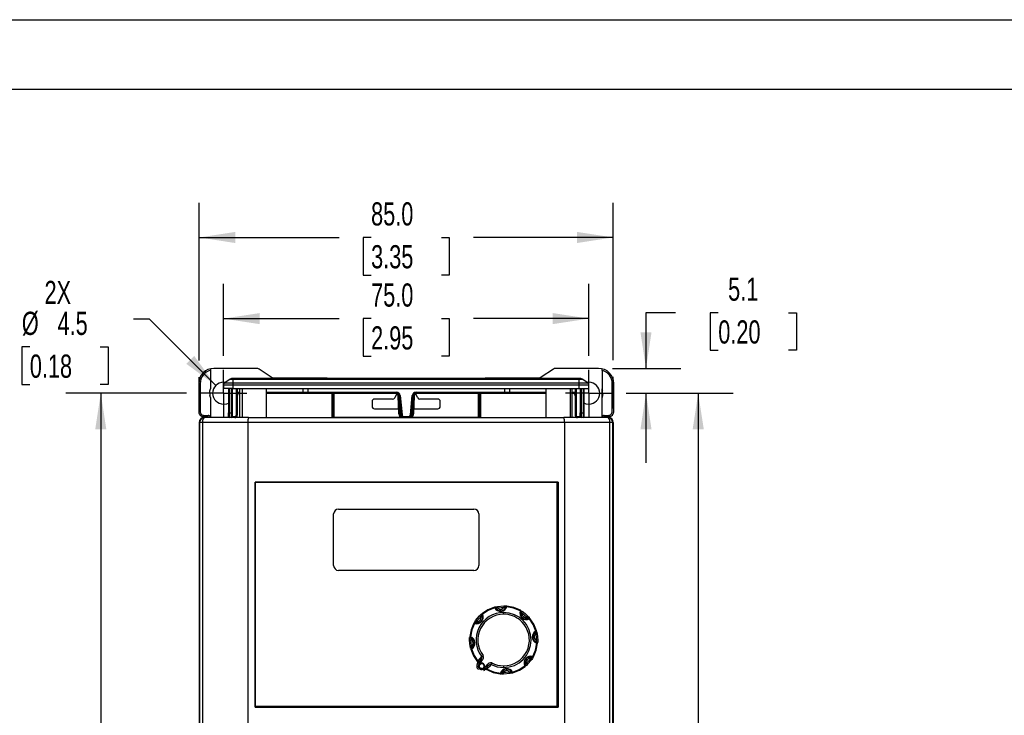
# Model space of a CAD drawing. Header units: millimetres. Extents: x 0 to 629, y 0 to 486.
# Tile 9 of 16: x 102 to 304, y 343 to 486. Entities that reach past the tile are written whole.
import ezdxf

# ---------------------------------------------------------------- set-up
doc = ezdxf.new("R2010")
doc.units = ezdxf.units.MM
doc.header["$LTSCALE"] = 2.25
doc.linetypes.add('CENTERX2', pattern=[20.32, 12.7, -2.54, 2.54, -2.54])
doc.layers.add('CENTER', color=40, linetype='CENTERX2')
doc.layers.add('DIMENSIONS', color=140, linetype='Continuous', lineweight=25)
doc.layers.add('TEXT', color=140, linetype='Continuous', lineweight=25)
doc.styles.add('SLDTEXTSTYLE0', font='TXT', dxfattribs={"width": 0.7})
doc.dimstyles.new('SLDDIMSTYLE0', dxfattribs={"dimtxt": 4.855518, "dimasz": 7.4295, "dimexe": 0, "dimexo": 0.0625, "dimgap": 1.213879, "dimtad": 0, "dimtih": 1, "dimtoh": 1, "dimdec": 1, "dimrnd": 1e-09, "dimzin": 4, "dimdsep": 46, "dimtxsty": 'SLDTEXTSTYLE0', "dimsah": 1, "dimcen": 0.09, "dimadec": 0, "dimazin": 1, "dimtfac": 1, "dimtdec": 1, "dimtofl": 0, "dimtmove": 0, "dimatfit": 3, "dimfxl": 0, "dimfrac": 2, "dimtolj": 1, "dimtzin": 12, "dimarcsym": 0})
doc.dimstyles.new('SLDDIMSTYLE1', dxfattribs={"dimtxt": 4.855518, "dimasz": 7.4295, "dimexe": 0, "dimexo": 0.0625, "dimgap": 1.213879, "dimtad": 0, "dimtih": 1, "dimtoh": 1, "dimdec": 1, "dimrnd": 1e-09, "dimzin": 12, "dimdsep": 46, "dimtxsty": 'SLDTEXTSTYLE0', "dimsah": 1, "dimcen": 0.09, "dimadec": 0, "dimazin": 3, "dimtfac": 1, "dimtdec": 1, "dimtofl": 0, "dimtmove": 0, "dimatfit": 3, "dimfxl": 0, "dimfrac": 2, "dimtolj": 1, "dimtzin": 12, "dimarcsym": 0})
doc.dimstyles.new('SLDDIMSTYLE3', dxfattribs={"dimtxt": 4.855518, "dimasz": 7.4295, "dimexe": 0, "dimexo": 0.0625, "dimgap": 1.213879, "dimtad": 0, "dimtih": 1, "dimtoh": 1, "dimdec": 1, "dimrnd": 1e-09, "dimzin": 12, "dimdsep": 46, "dimtxsty": 'SLDTEXTSTYLE0', "dimsah": 1, "dimcen": 0.09, "dimadec": 0, "dimazin": 3, "dimtfac": 1, "dimtdec": 1, "dimtmove": 0, "dimatfit": 0, "dimfxl": 0, "dimfrac": 2, "dimtolj": 1, "dimtzin": 12, "dimarcsym": 0})
doc.dimstyles.new('SLDDIMSTYLE4', dxfattribs={"dimtxt": 4.855518, "dimasz": 7.4295, "dimexe": 0, "dimexo": 0.0625, "dimgap": 1.213879, "dimtad": 0, "dimtih": 1, "dimtoh": 1, "dimdec": 1, "dimrnd": 1e-09, "dimzin": 12, "dimdsep": 46, "dimtxsty": 'SLDTEXTSTYLE0', "dimsah": 1, "dimcen": 0, "dimadec": 0, "dimazin": 3, "dimtfac": 1, "dimtdec": 1, "dimtofl": 0, "dimtmove": 0, "dimatfit": 3, "dimfxl": 0, "dimfrac": 2, "dimtolj": 1, "dimtzin": 12, "dimarcsym": 0})

# ---------------------------------------------------------------- blocks, each defined once
blk = doc.blocks.new('_D_10')
at = {"layer": 'DIMENSIONS'}
for p, q in [((226.24, 409.04), (248.19, 409.04)), ((241.04, 409.04), (241.04, 341.1)), ((233.83, 332.29), (232.2, 332.29)), ((232.2, 332.29), (232.2, 324.58)), ((248.26, 332.29), (249.89, 332.29)), ((249.89, 332.29), (249.89, 324.58)), ((232.2, 324.58), (233.83, 324.58)), ((241.04, 255.54), (241.04, 323.49)), ((249.89, 324.58), (248.26, 324.58)), ((226.24, 255.54), (248.19, 255.54))]:
    blk.add_line(p, q, dxfattribs=at)
for points in [[(241.04, 409.04), (239.9, 401.61), (242.19, 401.61)], [(241.04, 255.54), (242.19, 262.97), (239.9, 262.97)]]:
    blk.add_solid(points, dxfattribs=at)
at = {"layer": 'DIMENSIONS', "char_height": 4.762, "attachment_point": 1, "style": 'SLDTEXTSTYLE0'}
for s, insert in [('153.5', (231.81, 339.52)), ('6.04', (233.83, 330.72))]:
    blk.add_mtext(s, dxfattribs=dict(at, insert=insert))
blk = doc.blocks.new('_D_11')
at = {"layer": 'DIMENSIONS'}
for p, q in [((236.41, 425.59), (230.32, 425.59)), ((230.32, 425.59), (230.32, 414.15)), ((245.16, 425.59), (243.53, 425.59)), ((243.53, 425.59), (243.53, 417.87)), ((259.59, 425.59), (261.22, 425.59)), ((261.22, 425.59), (261.22, 417.87)), ((243.53, 417.87), (245.16, 417.87)), ((261.22, 417.87), (259.59, 417.87)), ((223.45, 414.15), (237.46, 414.15)), ((226.24, 409.04), (237.46, 409.04)), ((230.32, 409.04), (230.32, 394.76))]:
    blk.add_line(p, q, dxfattribs=at)
for points in [[(230.32, 414.15), (231.46, 421.58), (229.18, 421.58)], [(230.32, 409.04), (229.18, 401.61), (231.46, 401.61)]]:
    blk.add_solid(points, dxfattribs=at)
at = {"layer": 'DIMENSIONS', "char_height": 4.762, "attachment_point": 1, "style": 'SLDTEXTSTYLE0'}
for s, insert in [('5.1', (247.18, 432.81)), ('0.20', (245.16, 424.01))]:
    blk.add_mtext(s, dxfattribs=dict(at, insert=insert))
blk = doc.blocks.new('_D_12')
at = {"layer": 'DIMENSIONS'}
for p, q in [((128.39, 424.24), (125.07, 424.24)), ((142, 410.63), (128.39, 424.24)), ((103.81, 418.56), (102.18, 418.56)), ((102.18, 418.56), (102.18, 410.84)), ((118.24, 418.56), (119.87, 418.56)), ((119.87, 418.56), (119.87, 410.84)), ((102.18, 410.84), (103.81, 410.84)), ((119.87, 410.84), (118.24, 410.84))]:
    blk.add_line(p, q, dxfattribs=at)
blk.add_solid([(142, 410.63), (137.56, 416.7), (135.94, 415.08)], dxfattribs=at)
at = {"layer": 'DIMENSIONS', "char_height": 4.762, "attachment_point": 1, "style": 'SLDTEXTSTYLE0'}
for s, insert in [('2X', (106.83, 432.13)), ('%%c', (102.17, 425.78)), ('4.5', (109.5, 425.78)), ('0.18', (103.81, 416.98))]:
    blk.add_mtext(s, dxfattribs=dict(at, insert=insert))
blk = doc.blocks.new('_D_13')
at = {"layer": 'DIMENSIONS'}
for p, q in [((135.95, 409.04), (111.24, 409.04)), ((118.38, 409.04), (118.38, 341.1)), ((111.17, 332.29), (109.54, 332.29)), ((109.54, 332.29), (109.54, 324.58)), ((125.59, 332.29), (127.23, 332.29)), ((127.23, 332.29), (127.23, 324.58)), ((109.54, 324.58), (111.17, 324.58)), ((118.38, 255.54), (118.38, 323.49)), ((127.23, 324.58), (125.59, 324.58)), ((135.95, 255.54), (111.24, 255.54))]:
    blk.add_line(p, q, dxfattribs=at)
for points in [[(118.38, 409.04), (117.24, 401.61), (119.52, 401.61)], [(118.38, 255.54), (119.52, 262.97), (117.24, 262.97)]]:
    blk.add_solid(points, dxfattribs=at)
at = {"layer": 'DIMENSIONS', "char_height": 4.762, "attachment_point": 1, "style": 'SLDTEXTSTYLE0'}
for s, insert in [('153.5', (109.15, 339.52)), ('6.04', (111.17, 330.72))]:
    blk.add_mtext(s, dxfattribs=dict(at, insert=insert))
blk = doc.blocks.new('_D_14')
at = {"layer": 'DIMENSIONS'}
for p, q in [((143.59, 416.69), (143.59, 431.52)), ((218.59, 416.69), (218.59, 431.52)), ((143.59, 424.37), (167.3, 424.37)), ((173.88, 424.37), (172.25, 424.37)), ((172.25, 424.37), (172.25, 416.65)), ((188.31, 424.37), (189.94, 424.37)), ((189.94, 424.37), (189.94, 416.65)), ((218.59, 424.37), (194.89, 424.37)), ((172.25, 416.65), (173.88, 416.65)), ((189.94, 416.65), (188.31, 416.65))]:
    blk.add_line(p, q, dxfattribs=at)
for points in [[(143.59, 424.37), (151.02, 423.23), (151.02, 425.51)], [(218.59, 424.37), (211.16, 425.51), (211.16, 423.23)]]:
    blk.add_solid(points, dxfattribs=at)
at = {"layer": 'DIMENSIONS', "char_height": 4.762, "attachment_point": 1, "style": 'SLDTEXTSTYLE0'}
for s, insert in [('75.0', (173.88, 431.6)), ('2.95', (173.88, 422.79))]:
    blk.add_mtext(s, dxfattribs=dict(at, insert=insert))
blk = doc.blocks.new('_D_15')
at = {"layer": 'DIMENSIONS'}
for p, q in [((138.6, 415.75), (138.6, 448.18)), ((223.59, 415.86), (223.59, 448.18)), ((138.6, 441.04), (167.3, 441.04)), ((173.88, 441.04), (172.25, 441.04)), ((172.25, 441.04), (172.25, 433.32)), ((188.31, 441.04), (189.94, 441.04)), ((189.94, 441.04), (189.94, 433.32)), ((223.59, 441.04), (194.88, 441.04)), ((172.25, 433.32), (173.88, 433.32)), ((189.94, 433.32), (188.31, 433.32)), ((223.59, 405.9), (223.59, 412.43)), ((138.6, 405.9), (138.6, 412.32))]:
    blk.add_line(p, q, dxfattribs=at)
for points in [[(138.6, 441.04), (146.03, 439.89), (146.03, 442.18)], [(223.59, 441.04), (216.16, 442.18), (216.16, 439.9)]]:
    blk.add_solid(points, dxfattribs=at)
at = {"layer": 'DIMENSIONS', "char_height": 4.762, "attachment_point": 1, "style": 'SLDTEXTSTYLE0'}
for s, insert in [('85.0', (173.88, 448.26)), ('3.35', (173.88, 439.46))]:
    blk.add_mtext(s, dxfattribs=dict(at, insert=insert))
blk = doc.blocks.new('SW_CENTERMARKSYMBOL_0')
at = {"layer": 'CENTER', "color": 0}
for p, q in [((0, 2.54), (0, 4.79)), ((0, 0), (0, 2.54)), ((-2.54, 0), (-4.79, 0)), ((0, 0), (-2.54, 0)), ((0, 0), (0, -2.54)), ((0, 0), (2.54, 0)), ((2.54, 0), (4.79, 0)), ((0, -2.54), (0, -4.79))]:
    blk.add_line(p, q, dxfattribs=at)
blk = doc.blocks.new('SW_CENTERMARKSYMBOL_1')
at = {"layer": 'CENTER', "color": 0}
for p, q in [((0, 2.54), (0, 4.79)), ((0, 0), (0, 2.54)), ((-2.54, 0), (-4.79, 0)), ((0, 0), (-2.54, 0)), ((0, 0), (0, -2.54)), ((0, 0), (2.54, 0)), ((2.54, 0), (4.79, 0)), ((0, -2.54), (0, -4.79))]:
    blk.add_line(p, q, dxfattribs=at)

msp = doc.modelspace()

# ---------------------------------------------------------------- linework, layer by layer
at = {"color": 7, "linetype": 'Continuous'}
msp.add_line((0.01, 485.78), (628.66, 485.78), dxfattribs=at)
for p, q in [((140.9, 413.96), (140.9, 413.76)), ((140.9, 413.76), (140.9, 409.91)), ((150.32, 414.15), (141.59, 414.15)), ((153.37, 412.32), (150.88, 413.98)), ((211.31, 413.98), (208.81, 412.32)), ((220.59, 414.15), (211.86, 414.15)), ((221.29, 413.76), (221.29, 409.91)), ((138.49, 411.04), (138.49, 405.24)), ((138.79, 411.04), (138.79, 405.29)), ((143.9, 411.27), (143.59, 411.29)), ((143.59, 410.78), (145.59, 410.78)), ((143.59, 410.78), (143.59, 410.04)), ((144.97, 411.96), (143.82, 411.19)), ((143.82, 411.19), (145.59, 411.19)), ((144.97, 411.96), (145.59, 411.96)), ((145.59, 412.04), (145.24, 412.04)), ((216.59, 412.04), (145.59, 412.04)), ((145.59, 411.96), (145.59, 412.04)), ((145.59, 411.19), (145.59, 411.96)), ((145.59, 411.96), (216.59, 411.96)), ((145.59, 410.78), (145.59, 411.19)), ((145.59, 411.19), (216.59, 411.19)), ((145.59, 410.04), (145.59, 410.78)), ((145.59, 410.78), (216.59, 410.78)), ((164.87, 412.15), (153.93, 412.15)), ((208.26, 412.15), (197.32, 412.15)), ((216.94, 412.04), (216.59, 412.04)), ((216.59, 411.96), (216.59, 412.04)), ((216.59, 411.96), (217.22, 411.96)), ((216.59, 411.19), (216.59, 411.96)), ((216.59, 410.78), (216.59, 411.19)), ((216.59, 411.19), (218.37, 411.19)), ((216.59, 410.78), (218.59, 410.78)), ((216.59, 410.04), (216.59, 410.78)), ((218.37, 411.19), (217.22, 411.96)), ((218.59, 411.29), (218.3, 411.27)), ((218.59, 410.04), (218.59, 410.78)), ((223.7, 405.24), (223.7, 411.04)), ((145.59, 410.04), (143.59, 410.04)), ((144.59, 410.04), (144.59, 405.04)), ((144.79, 410.04), (144.79, 405.04)), ((145.19, 410.04), (145.19, 405.04)), ((145.39, 410.04), (145.39, 405.04)), ((145.59, 410.04), (216.59, 410.04)), ((146.19, 410.04), (146.19, 404.54)), ((146.39, 410.04), (146.39, 404.54)), ((146.39, 409.24), (146.89, 409.24)), ((146.39, 409.04), (146.89, 409.04)), ((146.47, 409.04), (146.39, 408.99)), ((146.89, 410.04), (146.89, 404.04)), ((147.39, 410.04), (147.39, 404.04)), ((152.39, 404.04), (152.39, 410.04)), ((152.39, 409.24), (159.89, 409.24)), ((152.39, 409.04), (160.09, 409.04)), ((159.89, 410.04), (159.89, 409.24)), ((159.89, 409.24), (160.89, 409.24)), ((160.09, 409.04), (160.89, 409.04)), ((160.89, 410.04), (160.89, 409.24)), ((160.89, 409.24), (160.89, 409.04)), ((160.89, 409.24), (179.09, 409.24)), ((160.89, 409.04), (179.09, 409.04)), ((165.87, 404.04), (165.87, 409.04)), ((165.9, 409.04), (165.9, 404.28)), ((166.09, 409.04), (166.09, 404.1)), ((166.29, 404.1), (166.29, 409.04)), ((179.15, 408.96), (178.73, 408.12)), ((179.09, 409.24), (179.09, 409.04)), ((179.44, 408.5), (179.64, 408.51)), ((179.57, 404.78), (179.44, 408.5)), ((179.63, 408.59), (179.64, 408.51)), ((179.84, 408.56), (179.64, 408.54)), ((179.64, 408.54), (180.04, 404.55)), ((179.77, 404.79), (179.64, 408.51)), ((179.84, 408.56), (180.24, 404.57)), ((181.94, 404.57), (182.34, 408.56)), ((182.14, 404.55), (182.54, 408.54)), ((182.34, 408.56), (182.54, 408.54)), ((182.41, 404.79), (182.54, 408.51)), ((182.54, 408.51), (182.74, 408.5)), ((182.74, 408.5), (182.61, 404.78)), ((183.45, 408.12), (183.03, 408.96)), ((183.1, 409.24), (201.29, 409.24)), ((183.1, 409.24), (183.1, 409.04)), ((183.1, 409.04), (201.29, 409.04)), ((195.89, 409.04), (195.89, 404.1)), ((196.09, 404.1), (196.09, 409.04)), ((196.28, 409.04), (196.28, 404.28)), ((196.32, 409.04), (196.32, 404.04)), ((201.29, 410.04), (201.29, 409.24)), ((201.29, 409.24), (202.29, 409.24)), ((201.29, 409.24), (201.29, 409.04)), ((201.29, 409.04), (202.09, 409.04)), ((202.09, 409.04), (209.79, 409.04)), ((202.29, 410.04), (202.29, 409.24)), ((202.29, 409.24), (209.79, 409.24)), ((209.79, 410.04), (209.79, 404.04)), ((214.79, 404.04), (214.79, 410.04)), ((215.09, 410.04), (215.09, 404.04)), ((215.09, 409.24), (215.79, 409.24)), ((215.09, 409.04), (215.79, 409.04)), ((215.72, 409.04), (215.79, 408.99)), ((215.79, 410.04), (215.79, 404.54)), ((215.99, 410.04), (215.99, 404.54)), ((216.59, 410.04), (218.59, 410.04)), ((216.79, 410.04), (216.79, 405.04)), ((216.99, 410.04), (216.99, 405.04)), ((217.39, 410.04), (217.39, 405.04)), ((217.59, 410.04), (217.59, 405.04)), ((221.29, 409.51), (221.29, 409.91)), ((221.29, 408.17), (221.29, 409.51)), ((140.9, 408.17), (140.9, 404.04)), ((174.09, 407.34), (174.09, 406.34)), ((178.28, 407.84), (174.59, 407.84)), ((187.59, 407.84), (183.9, 407.84)), ((188.09, 406.34), (188.09, 407.34)), ((221.29, 404.04), (221.29, 408.17)), ((138.57, 404.86), (138.73, 404.6)), ((139.59, 404.49), (140.44, 404.49)), ((144.59, 405.04), (144.79, 405.04)), ((144.59, 404.24), (144.59, 405.04)), ((144.79, 405.04), (145.19, 405.04)), ((144.79, 405.04), (144.79, 404.04)), ((145.19, 405.04), (145.39, 405.04)), ((145.19, 405.04), (145.19, 404.04)), ((145.39, 405.04), (145.39, 404.24)), ((146.19, 404.54), (146.39, 404.54)), ((174.59, 405.84), (179.54, 405.84)), ((179.57, 404.78), (179.77, 404.79)), ((180.24, 404.57), (180.04, 404.55)), ((181.94, 404.57), (182.14, 404.55)), ((182.41, 404.79), (182.61, 404.78)), ((182.65, 405.84), (187.59, 405.84)), ((215.79, 404.54), (215.99, 404.54)), ((216.79, 405.04), (216.99, 405.04)), ((216.79, 404.24), (216.79, 405.04)), ((216.99, 405.04), (217.39, 405.04)), ((216.99, 405.04), (216.99, 404.04)), ((217.39, 405.04), (217.39, 404.04)), ((217.39, 405.04), (217.59, 405.04)), ((217.59, 405.04), (217.59, 404.24)), ((221.74, 404.49), (222.6, 404.49)), ((223.44, 404.58), (223.61, 404.85)), ((138.59, 403.04), (138.59, 262.04)), ((138.71, 403.04), (138.6, 403.04)), ((138.6, 403.04), (138.6, 341.05)), ((139.26, 403.04), (138.71, 403.04)), ((138.71, 341.16), (138.71, 403.04)), ((148.59, 403.04), (139.26, 403.04)), ((139.26, 403.04), (139.26, 341.17)), ((139.49, 404.24), (140.39, 404.24)), ((139.59, 404.04), (139.59, 404.04)), ((139.6, 404.04), (139.71, 404.04)), ((143.96, 404.04), (139.71, 404.04)), ((140.84, 404.09), (140.84, 404.04)), ((148.73, 404.04), (143.96, 404.04)), ((145.39, 404.24), (145.89, 404.24)), ((145.89, 404.24), (145.89, 404.04)), ((148.59, 403.04), (148.59, 341.2)), ((213.59, 403.04), (148.59, 403.04)), ((148.73, 404.04), (213.45, 404.04)), ((165.87, 404.07), (165.98, 404.07)), ((180.58, 404.05), (165.87, 404.05)), ((165.92, 404.19), (165.9, 404.28)), ((165.92, 404.19), (165.92, 404.2)), ((166.1, 404.08), (166.09, 404.1)), ((180.6, 404.04), (180.46, 404.07)), ((180.6, 404.24), (181.59, 404.24)), ((180.6, 404.24), (180.6, 404.04)), ((181.59, 404.24), (181.59, 404.04)), ((196.32, 404.05), (181.6, 404.05)), ((196.09, 404.1), (196.08, 404.08)), ((196.2, 404.07), (196.32, 404.07)), ((218.31, 404.04), (213.45, 404.04)), ((222.93, 403.04), (213.59, 403.04)), ((213.59, 403.04), (213.59, 341.2)), ((216.29, 404.24), (216.79, 404.24)), ((216.29, 404.24), (216.29, 404.04)), ((222.47, 404.04), (218.31, 404.04)), ((221.34, 404.04), (221.34, 404.09)), ((221.79, 404.24), (222.7, 404.24)), ((222.47, 404.04), (222.59, 404.04)), ((222.59, 404.04), (222.59, 404.04)), ((222.93, 341.17), (222.93, 403.04)), ((223.47, 403.04), (222.93, 403.04)), ((223.47, 403.04), (223.47, 341.16)), ((223.59, 403.04), (223.47, 403.04)), ((223.59, 341.05), (223.59, 403.04)), ((223.59, 403.04), (223.59, 262.04)), ((150.09, 390.75), (212.3, 390.75)), ((150.09, 344.54), (150.09, 390.75)), ((150.09, 390.75), (150.09, 390.74)), ((150.09, 390.74), (150.09, 344.74)), ((212.09, 390.74), (150.09, 390.74)), ((212.29, 390.74), (212.09, 390.74)), ((212.09, 344.74), (212.09, 390.74)), ((212.3, 390.75), (212.29, 390.74)), ((212.29, 344.54), (212.29, 390.74)), ((212.3, 390.75), (212.3, 344.54)), ((166.19, 373.64), (166.19, 384.24)), ((167.19, 385.24), (194.99, 385.24)), ((195.99, 384.24), (195.99, 373.64)), ((194.99, 372.64), (167.19, 372.64)), ((199.57, 364.92), (199.51, 365)), ((199.54, 364.93), (199.51, 364.99)), ((199.84, 365.23), (201.13, 365.34)), ((200.48, 364.62), (200.48, 364.32)), ((201.09, 363.64), (201.09, 363.99)), ((201.45, 365.08), (201.45, 365.07)), ((201.49, 365.16), (201.48, 365.1)), ((201.78, 365.31), (201.77, 365.3)), ((204.65, 364.1), (204.67, 364.16)), ((204.66, 364.07), (204.68, 364.18)), ((205.08, 364.1), (205.59, 363.71)), ((195.37, 361.91), (195.26, 361.93)), ((195.34, 361.9), (195.28, 361.92)), ((195.34, 362.33), (196.17, 363.32)), ((196.58, 363.39), (196.59, 363.39)), ((205.59, 363.71), (206.07, 363.27)), ((205.59, 363), (205.59, 362.71)), ((206.2, 362.88), (206.14, 362.85)), ((206.5, 362.79), (206.49, 362.78)), ((207.67, 359.87), (207.75, 359.93)), ((207.68, 359.9), (207.74, 359.92)), ((194.09, 358.34), (194.09, 358.38)), ((194.09, 358.34), (194.39, 358.34)), ((194.21, 357.09), (194.09, 358.34)), ((194.33, 358.72), (194.34, 358.73)), ((194.4, 358.69), (194.76, 358.5)), ((207.37, 358.95), (207.07, 358.95)), ((207.86, 357.96), (207.85, 357.96)), ((207.98, 359.59), (208.09, 358.31)), ((194.52, 356.82), (194.43, 356.76)), ((194.51, 356.79), (194.45, 356.76)), ((196.42, 354.32), (195.88, 353.68)), ((196.65, 354.13), (196.1, 353.47)), ((196.65, 354.13), (196.42, 354.32)), ((205.75, 353.84), (205.46, 353.84)), ((206.85, 354.36), (206.02, 353.37)), ((206.82, 354.77), (206.93, 354.76)), ((206.85, 354.78), (206.91, 354.76)), ((195.59, 352.98), (195.89, 352.98)), ((196.18, 353.26), (196.09, 353.31)), ((196.59, 352.38), (196.59, 352.48)), ((197.09, 352.65), (197.01, 352.71)), ((197.17, 352.58), (197.71, 353.23)), ((201.09, 353.05), (201.09, 352.7)), ((202.35, 352.14), (202.6, 351.81)), ((202.65, 351.76), (202.67, 351.7)), ((205.61, 353.29), (205.6, 353.29)), ((200.41, 351.38), (200.41, 351.39)), ((200.69, 351.53), (200.71, 351.59)), ((201.09, 351.34), (201.06, 351.34)), ((201.09, 351.34), (201.09, 351.64)), ((202.34, 351.46), (201.09, 351.34)), ((202.68, 351.68), (202.7, 351.67)), ((150.09, 344.74), (150.09, 344.54)), ((150.09, 344.74), (212.09, 344.74)), ((212.3, 344.54), (150.09, 344.54)), ((150.09, 344.54), (150.09, 344.54)), ((150.09, 344.54), (212.29, 344.54)), ((212.29, 344.54), (212.3, 344.54))]:
    msp.add_line(p, q)
at = {"flags": 128}
for points in [[(150.88, 413.98), (150.61, 414.1), (150.32, 414.15)], [(150.61, 414.1), (150.45, 414.14), (150.32, 414.15)], [(150.88, 413.98), (150.73, 414.06), (150.61, 414.1)], [(211.86, 414.15), (211.54, 414.09), (211.31, 413.98)], [(221.29, 413.76), (221.29, 413.84), (221.29, 413.9), (221.29, 413.95), (221.29, 413.96), (221.29, 413.96)], [(145.24, 412.04), (145.1, 412.02), (144.97, 411.96)], [(153.93, 412.15), (153.6, 412.2), (153.37, 412.32)], [(165.28, 412.04), (165.19, 412.09), (164.87, 412.15)], [(197.32, 412.15), (196.91, 412.06), (196.89, 412.04)], [(208.81, 412.32), (208.55, 412.19), (208.26, 412.15)], [(208.55, 412.19), (208.39, 412.16), (208.26, 412.15)], [(208.81, 412.32), (208.67, 412.24), (208.55, 412.19)], [(217.22, 411.96), (217.09, 412.02), (216.94, 412.04)], [(223.4, 405.29), (223.4, 408.51), (223.4, 411.04)], [(140.76, 409.04), (140.8, 409.54), (140.9, 409.91)], [(140.9, 408.17), (140.84, 408.39), (140.8, 408.56)], [(221.29, 409.91), (221.35, 409.7), (221.38, 409.53)], [(221.43, 409.04), (221.38, 408.55), (221.29, 408.17)], [(221.43, 409.04), (221.41, 409.31), (221.38, 409.53)], [(143.59, 406.79), (144.23, 406.88), (144.61, 407.03)], [(217.57, 407.04), (217.96, 406.88), (218.59, 406.79)], [(138.49, 405.24), (138.52, 404.99), (138.59, 404.8)], [(138.79, 405.29), (138.71, 405.29), (138.65, 405.29), (138.61, 405.29), (138.59, 405.29)], [(139.59, 404.49), (139.59, 404.42), (139.59, 404.35), (139.59, 404.31), (139.59, 404.29)], [(222.6, 404.49), (222.6, 404.42), (222.6, 404.35), (222.6, 404.31), (222.6, 404.29)], [(223.59, 404.8), (223.68, 405.04), (223.7, 405.24)], [(139.71, 404.04), (139.54, 403.97), (139.39, 403.75), (139.29, 403.43), (139.26, 403.04)], [(140.39, 404.24), (140.48, 404.22), (140.53, 404.18)], [(140.53, 404.18), (140.58, 404.11), (140.59, 404.04)], [(165.9, 404.28), (165.9, 404.28), (165.9, 404.28)], [(165.98, 404.07), (166.08, 404.08), (166.1, 404.08)], [(196.08, 404.08), (196.16, 404.09), (196.23, 404.14)], [(196.08, 404.08), (196.12, 404.08), (196.2, 404.07)], [(196.23, 404.14), (196.27, 404.2), (196.28, 404.28)], [(196.29, 404.28), (196.28, 404.22), (196.24, 404.16)], [(222.93, 403.04), (222.89, 403.43), (222.79, 403.75), (222.65, 403.97), (222.47, 404.04)], [(199.21, 365.09), (197.86, 364.55), (196.65, 363.75)], [(199.26, 364.95), (197.93, 364.42), (196.73, 363.63)], [(199.4, 365.14), (199.59, 365.18), (199.84, 365.23)], [(199.59, 364.87), (199.57, 364.91), (199.57, 364.91)], [(199.84, 365.23), (199.85, 365.21), (199.86, 365.14), (199.88, 365.05), (199.9, 364.94)], [(199.9, 364.94), (200.58, 365.02), (201.13, 365.04)], [(200.48, 364.62), (200.52, 364.62), (200.54, 364.62)], [(201.13, 365.34), (201.13, 365.32), (201.13, 365.26), (201.13, 365.16), (201.13, 365.04)], [(201.13, 365.34), (201.38, 365.34), (201.58, 365.33)], [(204.47, 364.31), (203.15, 364.88), (201.75, 365.16)], [(204.53, 364.44), (203.2, 365.02), (201.78, 365.31)], [(204.61, 364.37), (204.59, 364.4), (204.57, 364.41)], [(204.65, 364.03), (204.66, 364.06), (204.66, 364.07)], [(204.7, 364.34), (204.86, 364.24), (205.08, 364.1)], [(205.08, 364.1), (205.07, 364.08), (205.03, 364.03), (204.97, 363.95), (204.91, 363.85)], [(195.09, 361.95), (195.19, 362.11), (195.34, 362.33)], [(195.34, 362.33), (195.36, 362.32), (195.41, 362.28), (195.49, 362.22), (195.58, 362.16)], [(195.41, 361.9), (195.37, 361.91), (195.37, 361.91)], [(195.58, 362.16), (196.01, 362.71), (196.38, 363.1)], [(196.17, 363.32), (196.35, 363.49), (196.5, 363.62)], [(196.17, 363.32), (196.18, 363.3), (196.23, 363.26), (196.3, 363.19), (196.38, 363.1)], [(196.59, 363.36), (196.59, 363.35), (196.61, 363.32)], [(205.31, 361.54), (204.88, 362.04), (204.5, 362.39)], [(204.91, 363.85), (205.19, 363.64), (205.41, 363.47)], [(205.14, 363.17), (205.38, 363.04), (205.59, 363)], [(205.41, 363.47), (205.66, 363.24), (205.85, 363.06)], [(205.59, 363), (205.74, 363.02), (205.85, 363.06)], [(205.85, 363.06), (205.94, 363.14), (206.01, 363.21), (206.05, 363.25), (206.07, 363.27)], [(206.07, 363.27), (206.24, 363.08), (206.37, 362.94)], [(206.11, 362.85), (206.1, 362.84), (206.07, 362.83)], [(207.7, 360.18), (207.17, 361.51), (206.38, 362.7)], [(206.46, 362.83), (206.49, 362.8), (206.5, 362.79)], [(207.83, 360.23), (207.3, 361.58), (206.5, 362.79)], [(194.99, 361.78), (194.42, 360.45), (194.13, 359.03)], [(195.13, 361.72), (194.56, 360.4), (194.27, 359)], [(207.62, 359.85), (207.66, 359.87), (207.66, 359.87)], [(207.89, 360.03), (207.93, 359.85), (207.98, 359.59)], [(194.09, 358.38), (194.1, 358.63), (194.11, 358.83)], [(194.09, 358.38), (194.12, 358.38), (194.18, 358.38), (194.28, 358.38), (194.39, 358.38)], [(194.36, 358.7), (194.37, 358.7), (194.4, 358.69)], [(194.39, 358.34), (194.39, 358.36), (194.39, 358.38)], [(194.5, 357.15), (194.41, 357.81), (194.39, 358.34)], [(207.37, 358.95), (207.37, 358.92), (207.37, 358.89)], [(207.98, 359.59), (207.96, 359.59), (207.89, 359.58), (207.8, 359.56), (207.68, 359.54)], [(207.68, 359.54), (207.77, 358.85), (207.79, 358.31)], [(208.09, 358.31), (208.07, 358.31), (208, 358.31), (207.91, 358.31), (207.79, 358.31)], [(207.82, 357.98), (207.82, 357.98), (207.79, 357.99)], [(207.95, 357.92), (207.89, 357.96), (207.83, 357.98)], [(208.09, 358.31), (208.09, 358.05), (208.08, 357.86)], [(194.21, 357.09), (194.23, 357.1), (194.29, 357.11), (194.39, 357.13), (194.5, 357.15)], [(194.3, 356.65), (194.26, 356.84), (194.21, 357.09)], [(194.34, 356.57), (194.34, 356.53), (194.34, 356.51)], [(194.35, 356.46), (194.9, 355.09), (195.72, 353.86)], [(194.49, 356.51), (195.01, 355.18), (195.8, 353.99)], [(194.56, 356.84), (194.53, 356.82), (194.52, 356.82)], [(207.06, 354.97), (207.63, 356.28), (207.91, 357.68)], [(207.19, 354.91), (207.77, 356.24), (208.06, 357.66)], [(195.8, 353.99), (195.81, 354), (195.82, 354.01)], [(195.82, 354.01), (196.27, 354.55), (196.6, 354.93)], [(196.48, 354.4), (196.45, 354.36), (196.43, 354.3)], [(196.6, 354.93), (196.66, 354.97), (196.72, 355.03), (196.8, 355.08), (196.88, 355.14)], [(205.92, 354.29), (205.79, 354.06), (205.75, 353.84)], [(205.75, 353.84), (205.77, 353.7), (205.81, 353.58)], [(206.6, 354.53), (206.18, 353.98), (205.81, 353.58)], [(206.85, 354.36), (206.83, 354.37), (206.78, 354.41), (206.7, 354.46), (206.6, 354.53)], [(206.78, 354.79), (206.81, 354.78), (206.82, 354.78)], [(207.09, 354.74), (206.99, 354.57), (206.85, 354.36)], [(207.12, 354.82), (207.15, 354.85), (207.16, 354.87)], [(196.1, 353.47), (195.94, 353.23), (195.89, 352.98)], [(196.09, 353.31), (196.11, 353.34), (196.13, 353.37)], [(196.59, 352.48), (196.42, 352.51), (196.27, 352.6)], [(197.05, 352.6), (196.82, 352.43), (196.59, 352.38)], [(197.09, 352.65), (197.07, 352.62), (197.05, 352.6)], [(197.05, 352.1), (197.18, 352.17), (197.4, 352.39)], [(197.4, 352.39), (197.71, 352.76), (197.94, 353.04)], [(197.61, 352.27), (198.96, 351.68), (200.41, 351.38)], [(197.71, 353.23), (197.81, 353.15), (197.89, 353.08), (197.93, 353.05)], [(197.74, 352.39), (197.73, 352.38), (197.73, 352.37)], [(197.73, 352.37), (199.04, 351.81), (200.43, 351.52)], [(198.51, 353.32), (198.1, 352.82), (197.74, 352.39)], [(197.92, 353.05), (197.97, 353.08), (198.01, 353.11)], [(197.93, 353.05), (197.93, 353.05), (197.94, 353.04)], [(198.51, 353.32), (199.76, 352.85), (201.09, 352.7)], [(202.29, 351.75), (201.62, 351.66), (201.09, 351.64)], [(202.34, 351.46), (202.34, 351.48), (202.33, 351.54), (202.31, 351.64), (202.29, 351.75)], [(202.6, 351.81), (202.62, 351.78), (202.62, 351.77)], [(202.7, 351.66), (202.65, 351.71), (202.62, 351.77)], [(202.93, 351.74), (204.26, 352.26), (205.45, 353.05)], [(202.97, 351.6), (204.33, 352.13), (205.54, 352.93)], [(205.6, 353.33), (205.59, 353.33), (205.58, 353.36)], [(206.02, 353.37), (205.83, 353.19), (205.69, 353.06)], [(206.02, 353.37), (206, 353.38), (205.96, 353.43), (205.89, 353.5), (205.81, 353.58)], [(201.06, 351.34), (200.8, 351.35), (200.61, 351.36)], [(200.73, 351.61), (200.73, 351.62), (200.74, 351.65)], [(201.06, 351.34), (201.06, 351.37), (201.06, 351.43), (201.06, 351.53), (201.06, 351.64)], [(201.09, 351.64), (201.07, 351.64), (201.06, 351.64)], [(202.78, 351.55), (202.6, 351.51), (202.34, 351.46)], [(202.89, 351.59), (202.91, 351.59), (202.94, 351.6)]]:
    msp.add_lwpolyline(points, dxfattribs=at)
for centre, radius, start, end in [((141.59, 411.04), 3.1, 90, 180), ((141.59, 411.04), 2.8, 104.344, 180.0307), ((220.59, 411.04), 3.1, 0, 90), ((220.59, 411.04), 2.8, 359.9881, 75.6363), ((143.59, 409.04), 2.25, 90, 270), ((144.09, 410.78), 0.5, 123.6901, 180), ((218.09, 410.78), 0.5, 0, 56.3099), ((218.59, 409.04), 2.25, 270, 90), ((143.59, 409.04), 2.83, 180, 189.8347), ((146.95, 408.48), 0.56, 90, 180), ((160.09, 409.24), 0.2, 180, 270), ((178.88, 408.48), 0.56, 2, 90), ((179.09, 408.48), 0.76, 5.6956, 90.015), ((179.09, 408.48), 0.56, 5.7106, 90), ((183.1, 408.48), 0.76, 89.985, 174.3044), ((183.1, 408.48), 0.56, 90, 174.2894), ((183.3, 408.48), 0.56, 90, 178), ((202.09, 409.24), 0.2, 270, 360), ((215.23, 408.48), 0.56, 0, 90), ((174.59, 407.34), 0.5, 90, 180), ((174.59, 406.34), 0.5, 180, 270), ((178.28, 408.34), 0.5, 270, 333.4349), ((183.9, 408.34), 0.5, 206.5651, 270), ((187.59, 407.34), 0.5, 0, 90), ((187.59, 406.34), 0.5, 270, 360), ((139.49, 405.24), 1, 206.5659, 270.0028), ((139.59, 405.29), 0.8, 179.9955, 270.0098), ((140.44, 404.09), 0.4, 359.976, 90.024), ((145.89, 404.54), 0.299, 269.847, 0.153), ((145.89, 404.54), 0.5, 270, 360), ((180.13, 404.8), 0.56, 182, 270), ((180.12, 404.8), 0.349, 181.1863, 250.0933), ((180.6, 404.6), 0.56, 185.7106, 270), ((180.6, 404.6), 0.359, 185.5831, 270.1275), ((181.59, 404.6), 0.359, 269.8725, 354.4169), ((181.59, 404.6), 0.56, 270, 354.2894), ((182.05, 404.8), 0.56, 270, 358), ((182.06, 404.8), 0.352, 290.4202, 358.4306), ((216.29, 404.54), 0.5, 180, 270), ((216.29, 404.54), 0.299, 179.8905, 270.1095), ((221.74, 404.09), 0.4, 89.9761, 180.0239), ((222.6, 405.29), 0.8, 269.9912, 0.0018), ((222.7, 405.24), 1, 269.9968, 333.4345), ((139.6, 403.04), 1, 89.999, 179.9987), ((139.71, 403.04), 1, 90.001, 180.0011), ((144.79, 404.24), 0.2, 180, 270), ((145.19, 404.24), 0.2, 270, 360), ((150.41, 403.3), 1.84, 156.1947, 188.1074), ((165.99, 404.21), 0.133, 195.2034, 265.2705), ((166.09, 404.29), 0.191, 204.5358, 270.8894), ((166.1, 404.28), 0.2, 206.5657, 270.0118), ((181.61, 404.54), 0.497, 267.5853, 327.0631), ((196.1, 404.29), 0.191, 269.1106, 335.4642), ((196.19, 404.22), 0.142, 276.1195, 338.7687), ((211.75, 403.3), 1.86, 352.098, 23.5999), ((216.99, 404.24), 0.2, 180, 270), ((217.39, 404.24), 0.2, 270, 0), ((221.79, 404.04), 0.2, 89.9993, 180.0007), ((222.47, 403.04), 1, 359.9989, 89.9989), ((222.59, 403.04), 1, 0.0013, 90.0009), ((167.19, 384.24), 1, 90, 180), ((194.99, 384.24), 1, 0, 90), ((167.19, 373.64), 1, 180, 270), ((194.99, 373.64), 1, 270, 0), ((201.09, 358.34), 5.65, 90, 217.2051), ((199.29, 364.86), 0.242, 57.2536, 109.4897), ((199.3, 364.79), 0.302, 65.627, 106.8354), ((206.07, 367.43), 7.25, 198.8821, 200.0427), ((200.46, 365.58), 1.36, 207.8488, 342.1512), ((199.38, 364.72), 0.258, 37.179, 117.924), ((199.37, 364.89), 0.182, 39.7568, 104.6253), ((199.79, 363.87), 1.07, 84.3995, 102.165), ((200.48, 365.32), 1, 206.1998, 343.8002), ((200.48, 365.32), 0.699, 212.9629, 270.0173), ((200.48, 365.32), 0.699, 274.9866, 337.0725), ((201.09, 358.34), 5.65, 270, 90), ((201.41, 364.01), 1.07, 87.8352, 105.5998), ((201.67, 364.93), 0.25, 70.5305, 154.3667), ((201.75, 365.01), 0.3, 84.4032, 166.4153), ((201.65, 365.09), 0.182, 85.3746, 150.2433), ((201.74, 365), 0.302, 83.1646, 124.3731), ((194.72, 366.41), 7.14, 349.947, 351.0436), ((205.74, 363.91), 1.34, 162.4082, 230.6883), ((211.04, 361.25), 7.25, 153.8821, 155.0427), ((204.39, 364.06), 0.258, 352.179, 72.924), ((204.38, 364.17), 0.302, 20.627, 61.8354), ((204.43, 364.22), 0.242, 12.2536, 64.4897), ((204.5, 364.19), 0.182, 354.7568, 59.6252), ((205.59, 363.71), 1, 161.1998, 298.8001), ((204.08, 363.17), 1.07, 39.3995, 57.165), ((195.21, 361.68), 0.242, 102.2536, 154.4897), ((195.27, 361.63), 0.302, 110.627, 151.8354), ((195.25, 361.75), 0.182, 84.7568, 149.6252), ((195.53, 363.01), 1.36, 252.8486, 27.1514), ((195.37, 361.64), 0.258, 82.179, 162.924), ((196.26, 361.33), 1.07, 129.3995, 147.165), ((195.73, 362.84), 1, 251.1998, 28.8001), ((195.73, 362.84), 0.699, 257.9272, 320.1208), ((201.09, 358.34), 5.29, 89.9941, 217.2117), ((195.73, 362.84), 0.699, 319.9866, 22.0725), ((197.31, 362.58), 1.07, 132.8353, 150.5998), ((196.84, 363.52), 0.3, 129.4032, 211.4153), ((196.84, 363.41), 0.25, 115.5305, 199.3667), ((190.8, 359.48), 7.24, 34.9571, 36.1181), ((201.09, 358.35), 5.29, 49.9259, 90.0197), ((205.59, 363.7), 0.699, 167.9272, 230.1208), ((205.76, 363.88), 1.34, 229.3028, 297.6005), ((205.33, 362.13), 1.07, 42.8358, 60.5996), ((206.16, 362.59), 0.25, 25.5306, 109.3667), ((206.27, 362.6), 0.3, 50.0008, 121.4153), ((206.26, 362.71), 0.182, 40.3745, 105.2433), ((206.26, 362.59), 0.302, 38.1646, 79.3731), ((202.29, 368.55), 7.14, 304.947, 306.0436), ((198.18, 368.29), 7.25, 243.8821, 245.0427), ((201.09, 358.34), 5.29, 269.9977, 37.2109), ((208.33, 358.98), 1.36, 117.8477, 252.1523), ((208.07, 358.95), 1, 116.1998, 253.8001), ((207.47, 360.06), 0.258, 307.179, 27.924), ((206.62, 359.64), 1.07, 354.3995, 12.165), ((210.18, 353.37), 7.25, 108.8821, 110.0427), ((207.64, 360.07), 0.182, 309.7568, 14.6252), ((207.54, 360.14), 0.302, 335.627, 16.8354), ((207.61, 360.14), 0.242, 327.2536, 19.4897), ((194.42, 359), 0.3, 174.4032, 256.4153), ((193.01, 351.87), 7.24, 79.9571, 81.1181), ((194.51, 358.92), 0.25, 160.5306, 244.3667), ((193.85, 357.71), 1.36, 297.8477, 72.1522), ((195.42, 358.66), 1.07, 177.8352, 195.5998), ((194.12, 357.73), 0.699, 4.9866, 67.0725), ((194.12, 357.73), 1, 296.1998, 50), ((208.07, 358.95), 0.699, 122.9629, 180.0173), ((208.06, 358.95), 0.699, 184.9866, 247.0725), ((206.76, 358.02), 1.07, 357.8353, 15.5998), ((207.68, 357.77), 0.25, 340.5306, 64.3667), ((207.76, 357.69), 0.3, 354.4041, 49.9975), ((194.58, 356.54), 0.242, 147.2536, 199.4897), ((194.65, 356.55), 0.302, 155.627, 196.8354), ((192.01, 363.32), 7.25, 288.8821, 290.0427), ((194.55, 356.62), 0.182, 129.7568, 194.6253), ((194.72, 356.63), 0.258, 127.179, 207.924), ((194.12, 357.73), 0.699, 302.9269, 5.1209), ((195.56, 357.04), 1.07, 174.3991, 192.1662), ((209.18, 364.82), 7.24, 259.9571, 261.1181), ((196.26, 353.63), 0.584, 141.959, 157.2956), ((195.49, 353.67), 0.3, 328.2132, 39.8482), ((195.64, 353.79), 0.253, 327.233, 52.1613), ((195.65, 353.81), 0.261, 330.4322, 51.0059), ((196.01, 354.77), 0.604, 311.8429, 15.2019), ((196.16, 354.77), 0.805, 306.8809, 27.3965), ((206.66, 353.67), 1.36, 72.8476, 207.1523), ((206.46, 353.84), 1, 71.1998, 208.8001), ((206.45, 353.85), 0.699, 77.9271, 140.1208), ((205.92, 355.35), 1.07, 309.3994, 327.1652), ((206.81, 355.05), 0.258, 262.179, 342.924), ((206.94, 354.94), 0.182, 264.7568, 329.6252), ((206.92, 355.06), 0.302, 290.627, 331.8354), ((206.97, 355.01), 0.242, 282.2536, 334.4897), ((204, 348.4), 7.25, 63.8821, 65.0427), ((196.59, 352.98), 1, 135.904, 180), ((196.51, 352.96), 0.914, 178.5161, 230.4447), ((166.95, 321.59), 43.19, 47.5706, 47.9689), ((196.59, 352.98), 0.699, 179.9688, 230.1172), ((196.59, 352.98), 0.6, 146.7079, 270.0044), ((196.59, 352.98), 0.5, 146.7151, 230), ((196.59, 352.98), 0.6, 326.7151, 140), ((196.59, 352.98), 0.7, 230.0696, 324.9117), ((196.59, 352.98), 0.5, 50, 146.7151), ((196.59, 352.98), 0.5, 270, 326.7151), ((196.59, 352.98), 0.5, 326.7151, 50), ((167.22, 313.68), 49.09, 52.0551, 52.4055), ((197.46, 352.01), 0.3, 60.1517, 113.878), ((197.56, 352.18), 0.253, 47.8499, 132.7558), ((197.57, 352.2), 0.261, 48.9955, 129.5684), ((197.29, 352.76), 0.585, 302.7126, 318.0328), ((198.43, 352.88), 0.798, 72.2804, 153.5916), ((198.47, 352.69), 0.63, 86.2718, 146.6841), ((328.45, 287.56), 145.63, 153.019, 153.1581), ((201.09, 358.34), 5.29, 242.7646, 270.0028), ((201.73, 351.11), 1.36, 27.8477, 162.1522), ((201.7, 351.37), 1, 50, 163.8001), ((201.7, 351.37), 0.699, 94.9866, 157.0725), ((201.7, 351.37), 0.699, 32.9272, 95.1208), ((202.39, 352.81), 1.07, 264.3995, 282.165), ((202.81, 351.97), 0.258, 217.179, 297.924), ((202.75, 351.82), 0.139, 197.3193, 267.9603), ((205.34, 353.28), 0.25, 295.5305, 19.3667), ((211.39, 357.2), 7.24, 214.9571, 216.1181), ((205.35, 353.17), 0.3, 309.4032, 31.4153), ((204.88, 354.11), 1.07, 312.8353, 330.5998), ((200.44, 351.67), 0.3, 264.4032, 346.4153), ((207.46, 350.28), 7.14, 169.947, 171.0436), ((200.44, 351.69), 0.302, 263.1646, 304.3731), ((200.52, 351.76), 0.25, 250.5306, 334.3667), ((200.53, 351.6), 0.182, 265.3745, 330.2433), ((200.77, 352.67), 1.07, 267.8351, 285.5999), ((202.82, 351.78), 0.168, 224.4035, 286.2102), ((202.89, 351.89), 0.3, 230.0025, 285.596), ((202.89, 351.9), 0.302, 245.627, 286.8354), ((196.12, 349.26), 7.25, 18.8821, 20.0427)]:
    msp.add_arc(centre, radius, start, end)
at = {"layer": 'TEXT'}
msp.add_line((14.29, 471.49), (614.36, 471.49), dxfattribs=at)

# ---------------------------------------------------------------- block references
at = {"layer": 'CENTER'}
for name, p in [('SW_CENTERMARKSYMBOL_0', (143.59, 409.04)), ('SW_CENTERMARKSYMBOL_1', (218.59, 409.04))]:
    msp.add_blockref(name, p, dxfattribs=at)

# ---------------------------------------------------------------- dimensions: what is measured, and where the dimension line sits
at = {"layer": 'DIMENSIONS'}
for base, p1, p2, angle, dimstyle, picture, middle in [((223.59, 441.04), (138.6, 403.04), (223.59, 403.04), 0.0018, 'SLDDIMSTYLE0', '_D_15', (181.09, 441.04)), ((230.32, 409.04), (220.59, 414.15), (223.38, 409.04), 90, 'SLDDIMSTYLE3', '_D_11', (230.32, 425.59)), ((118.38, 255.54), (138.8, 409.04), (138.8, 255.54), 90, 'SLDDIMSTYLE1', '_D_13', (118.38, 332.29)), ((241.04, 409.04), (223.38, 255.54), (223.38, 409.04), 90, 'SLDDIMSTYLE1', '_D_10', (241.04, 332.29))]:
    dim = msp.add_linear_dim(base=base, p1=p1, p2=p2, angle=angle, dimstyle=dimstyle, dxfattribs=at)
    dim.commit()
    dim.dimension.update_dxf_attribs({"geometry": picture, "text_midpoint": middle, "dimtype": 160})
dim = msp.add_diameter_dim_2p(p1=(145.18, 407.45), p2=(142, 410.63), text='2X\\P<>', dimstyle='SLDDIMSTYLE4', dxfattribs=at)
dim.commit()
dim.dimension.update_dxf_attribs({"geometry": '_D_12', "text_midpoint": (111.03, 421.73), "dimtype": 163})
dim = msp.add_linear_dim(base=(218.59, 424.37), p1=(143.59, 413.83), p2=(218.59, 413.83), dimstyle='SLDDIMSTYLE0', dxfattribs=at)
dim.commit()
dim.dimension.update_dxf_attribs({"geometry": '_D_14', "text_midpoint": (181.09, 424.37), "dimtype": 160})

doc.saveas('drawing.dxf')
